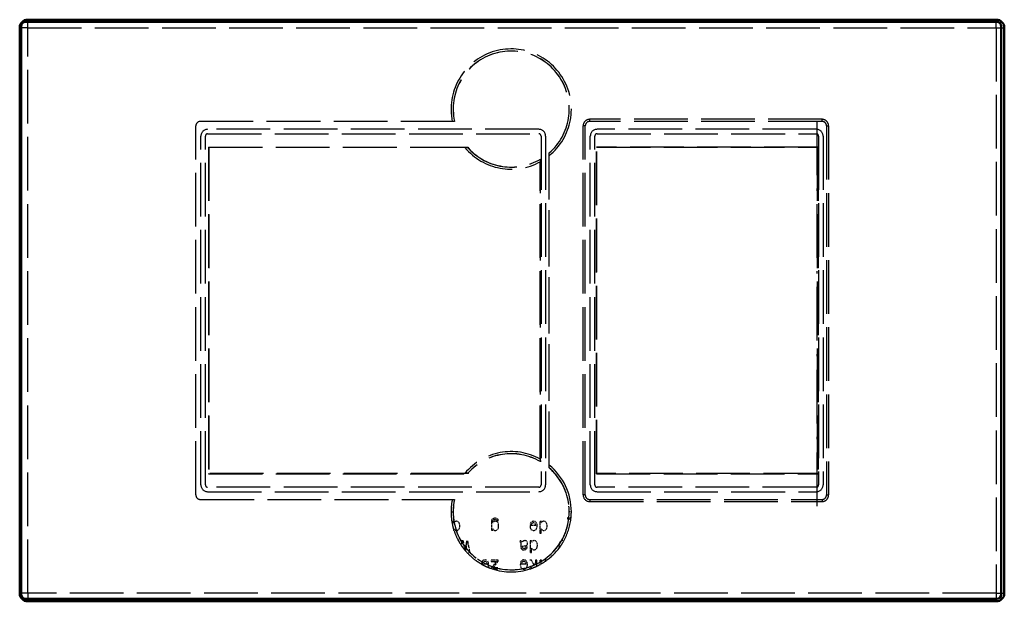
# Model space of a CAD drawing. Extents: x -110 to 110, y -65 to 65.
import ezdxf

# ---------------------------------------------------------------- set-up
doc = ezdxf.new("R2010")
doc.units = 0
doc.linetypes.add('DASHDOT', pattern=[18.5, 12, -3, 0.5, -3])
doc.linetypes.add('DASHED', pattern=[15, 12, -3])

msp = doc.modelspace()

# ---------------------------------------------------------------- linework, layer by layer
at = {"color": 7, "lineweight": 50}
for p, q in [((108.32, 64.52), (-108.68, 64.52)), ((-108.2, 65), (108.2, 65)), ((-110, -63.2), (-110, 63.2)), ((-109.68, 63.52), (-109.68, -63.48)), ((109.32, -63.48), (109.32, 63.52)), ((110, 63.2), (110, -63.2)), ((-108.68, -64.48), (108.32, -64.48)), ((108.2, -65), (-108.2, -65))]:
    msp.add_line(p, q, dxfattribs=at)
at = {"color": 7, "linetype": 'DASHED', "lineweight": 25, "ltscale": 0.045}
for p, q in [((-108.2, 63.2), (-108.2, 65)), ((108.2, 63.2), (108.2, 65)), ((-108.2, 63.2), (-110, 63.2)), ((108.2, 63.2), (110, 63.2)), ((-108.2, -63.2), (-110, -63.2)), ((-108.2, -63.2), (-108.2, -65)), ((108.2, -63.2), (110, -63.2)), ((108.2, -63.2), (108.2, -65))]:
    msp.add_line(p, q, dxfattribs=at)
at = {"color": 7, "linetype": 'DASHED', "lineweight": 25, "ltscale": 0.017013}
for p, q in [((-62.95, 65), (-62.47, 64.52)), ((-57.05, 65), (-57.53, 64.52)), ((57.05, 65), (57.53, 64.52)), ((62.95, 65), (62.47, 64.52))]:
    msp.add_line(p, q, dxfattribs=at)
at = {"color": 7, "linetype": 'DASHED', "lineweight": 25, "ltscale": 0.006093}
for p, q in [((-62.23, 64.52), (-62.47, 64.52)), ((57.77, 64.52), (57.53, 64.52))]:
    msp.add_line(p, q, dxfattribs=at)
at = {"color": 7, "linetype": 'DASHED', "lineweight": 25, "ltscale": 0.085217}
for p, q in [((-58.82, 64.52), (-62.23, 64.52)), ((61.18, 64.52), (57.77, 64.52))]:
    msp.add_line(p, q, dxfattribs=at)
at = {"color": 7, "linetype": 'DASHED', "lineweight": 25, "ltscale": 0.03213}
for p, q in [((-57.53, 64.52), (-58.82, 64.52)), ((62.47, 64.52), (61.18, 64.52))]:
    msp.add_line(p, q, dxfattribs=at)
at = {"color": 7, "linetype": 'DASHED', "lineweight": 25}
for p, q in [((-108.2, -63.2), (-108.2, 63.2)), ((-108.2, 63.2), (108.2, 63.2)), ((108.2, 63.2), (108.2, -63.2)), ((-12.82, 42.26), (-69.63, 42.26)), ((69.27, 42.74), (17.37, 42.74)), ((69.27, 42.26), (17.37, 42.26)), ((-70.63, -41.23), (-70.63, 41.26)), ((6, 40.5), (-68, 40.5)), ((15.89, -41.23), (15.89, 41.26)), ((16.37, -41.23), (16.37, 41.26)), ((68, 40.5), (19, 40.5)), ((70.27, 41.26), (70.27, -41.23)), ((70.74, 41.26), (70.74, -41.23)), ((-69.5, -39), (-69.5, 39)), ((-68.5, -39), (-68.5, 39)), ((-68, 39.5), (6, 39.5)), ((6.5, 39), (6.5, -39)), ((7.5, 39), (7.5, -39)), ((17.5, -39), (17.5, 39)), ((18.5, -39), (18.5, 39)), ((19, 39.5), (68, 39.5)), ((68.5, 39), (68.5, -39)), ((69.5, 39), (69.5, -39)), ((-67.78, 36.5), (-9.76, 36.5)), ((-67.78, 36.5), (-67.78, -36.47)), ((-67.76, 36.48), (-18.82, 36.48)), ((-67.76, 36.48), (-67.76, -36.45)), ((8.28, -35.17), (8.28, 35.21)), ((18.9, -36.47), (18.9, 36.5)), ((68.38, 36.5), (18.9, 36.5)), ((18.92, -36.45), (18.92, 36.48)), ((18.92, 36.48), (68.17, 36.48)), ((68.17, 36.48), (68.17, -36.45)), ((68.36, 36.48), (68.36, -36.45)), ((68.38, 36.5), (68.38, -36.47)), ((6.32, -33.22), (6.32, 33.26)), ((6.34, -33.79), (6.34, 33.83)), ((8.3, -34.56), (8.3, 34.6)), ((-67.78, -36.47), (-9.76, -36.47)), ((-10.55, -36.45), (-67.76, -36.45)), ((18.9, -36.47), (68.38, -36.47)), ((68.17, -36.45), (18.92, -36.45)), ((6, -39.5), (-68, -39.5)), ((68, -39.5), (19, -39.5)), ((-68, -40.5), (6, -40.5)), ((19, -40.5), (68, -40.5)), ((-69.63, -42.23), (-12.82, -42.23)), ((17.37, -42.23), (69.27, -42.23)), ((17.37, -42.7), (69.27, -42.7)), ((108.2, -63.2), (-108.2, -63.2))]:
    msp.add_line(p, q, dxfattribs=at)
at = {"color": 7, "linetype": 'DASHED', "lineweight": 25, "ltscale": 0.000639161}
for p, q in [((-12.87, 42.32), (-12.86, 42.34)), ((-12.86, -42.31), (-12.87, -42.28))]:
    msp.add_line(p, q, dxfattribs=at)
at = {"color": 7, "linetype": 'DASHED', "lineweight": 25, "ltscale": 0.001462}
for p, q in [((-12.87, 42.32), (-12.84, 42.27)), ((-12.87, -42.28), (-12.84, -42.23))]:
    msp.add_line(p, q, dxfattribs=at)
at = {"color": 7, "linetype": 'DASHED', "lineweight": 25, "ltscale": 0.01183}
for p, q in [((17.37, 42.26), (17.37, 42.74)), ((69.27, 42.26), (69.27, 42.74)), ((16.37, 41.26), (15.89, 41.26)), ((16.37, -41.23), (15.89, -41.23)), ((17.37, -42.23), (17.37, -42.7)), ((69.27, -42.23), (69.27, -42.7))]:
    msp.add_line(p, q, dxfattribs=at)
at = {"color": 7, "linetype": 'DASHDOT', "lineweight": 25}
msp.add_line((68.17, -43.74), (68.17, 43.78), dxfattribs=at)
at = {"color": 7, "linetype": 'DASHED', "lineweight": 25, "ltscale": 0.011831}
for p, q in [((70.27, 41.26), (70.74, 41.26)), ((70.27, -41.23), (70.74, -41.23))]:
    msp.add_line(p, q, dxfattribs=at)
at = {"color": 7, "linetype": 'DASHED', "lineweight": 25, "ltscale": 0.000678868}
for p, q in [((-67.78, 36.5), (-67.76, 36.48)), ((-67.76, -36.45), (-67.78, -36.47))]:
    msp.add_line(p, q, dxfattribs=at)
at = {"color": 7, "linetype": 'DASHED', "lineweight": 25, "ltscale": 0.206671}
msp.add_line((-18.82, 36.48), (-10.55, 36.48), dxfattribs=at)
at = {"color": 7, "linetype": 'DASHED', "lineweight": 25, "ltscale": 0.001192}
for p, q in [((-9.8, 36.5), (-9.76, 36.5)), ((-9.76, -36.47), (-9.8, -36.46))]:
    msp.add_line(p, q, dxfattribs=at)
at = {"color": 7, "linetype": 'DASHED', "lineweight": 25, "ltscale": 0.001116}
msp.add_line((-9.73, 36.26), (-9.77, 36.29), dxfattribs=at)
at = {"color": 7, "linetype": 'DASHED', "lineweight": 25, "ltscale": 0.000253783}
for p, q in [((8.29, 35.2), (8.28, 35.21)), ((8.28, -35.17), (8.29, -35.16))]:
    msp.add_line(p, q, dxfattribs=at)
at = {"color": 7, "linetype": 'DASHED', "lineweight": 25, "ltscale": 0.000678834}
for p, q in [((18.9, 36.5), (18.92, 36.48)), ((18.9, -36.47), (18.92, -36.45))]:
    msp.add_line(p, q, dxfattribs=at)
at = {"color": 7, "linetype": 'DASHED', "lineweight": 25, "ltscale": 0.004917}
for p, q in [((68.17, 36.48), (68.36, 36.48)), ((68.36, -36.45), (68.17, -36.45))]:
    msp.add_line(p, q, dxfattribs=at)
at = {"color": 7, "linetype": 'DASHED', "lineweight": 25, "ltscale": 0.000666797}
for p, q in [((68.38, 36.5), (68.36, 36.48)), ((68.36, -36.45), (68.38, -36.47))]:
    msp.add_line(p, q, dxfattribs=at)
at = {"color": 7, "linetype": 'DASHED', "lineweight": 25, "ltscale": 0.000381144}
for p, q in [((6.34, 33.83), (6.34, 33.81)), ((6.34, -33.77), (6.34, -33.79))]:
    msp.add_line(p, q, dxfattribs=at)
at = {"color": 7, "linetype": 'DASHED', "lineweight": 25, "ltscale": 0.0011}
msp.add_line((-9.77, -36.25), (-9.73, -36.23), dxfattribs=at)
at = {"color": 7, "linetype": 'DASHED', "lineweight": 25, "ltscale": 0.011812}
msp.add_line((-13.62, -44.98), (-13.15, -44.98), dxfattribs=at)
at = {"color": 7, "linetype": 'DASHED', "lineweight": 25, "ltscale": 0.011816}
msp.add_line((13.26, -44.98), (12.78, -44.98), dxfattribs=at)
at = {"color": 7, "linetype": 'DASHED', "lineweight": 25, "ltscale": 0.007925}
for p, q in [((-12.96, -47.17), (-13.28, -47.17)), ((6.56, -47.17), (6.24, -47.17)), ((4.39, -51.49), (4.07, -51.49)), ((5.53, -55.81), (5.22, -55.81)), ((6.56, -55.81), (6.24, -55.81))]:
    msp.add_line(p, q, dxfattribs=at)
at = {"color": 7, "linetype": 'DASHED', "lineweight": 25, "ltscale": 0.020756}
msp.add_line((-13.28, -47.17), (-13.28, -48), dxfattribs=at)
at = {"color": 7, "linetype": 'DASHED', "lineweight": 25, "ltscale": 0.001814}
msp.add_line((-13.28, -48), (-13.28, -48.08), dxfattribs=at)
at = {"color": 7, "linetype": 'DASHED', "lineweight": 25, "ltscale": 0.007474}
for p, q in [((-12.96, -47.47), (-12.96, -47.17)), ((6.56, -47.47), (6.56, -47.17)), ((4.39, -51.79), (4.39, -51.49))]:
    msp.add_line(p, q, dxfattribs=at)
at = {"color": 7, "linetype": 'DASHED', "lineweight": 25, "ltscale": 0.009075}
for p, q in [((-12.73, -47.19), (-12.96, -47.47)), ((6.79, -47.19), (6.56, -47.47)), ((4.62, -51.51), (4.39, -51.79))]:
    msp.add_line(p, q, dxfattribs=at)
at = {"color": 7, "linetype": 'DASHED', "lineweight": 25, "ltscale": 0.004115}
for p, q in [((-12.58, -47.13), (-12.73, -47.19)), ((6.94, -47.13), (6.79, -47.19)), ((4.77, -51.45), (4.62, -51.51))]:
    msp.add_line(p, q, dxfattribs=at)
at = {"color": 7, "linetype": 'DASHED', "lineweight": 25, "ltscale": 0.004279}
for p, q in [((-12.41, -47.1), (-12.58, -47.13)), ((7.11, -47.1), (6.94, -47.13)), ((-12.58, -49.15), (-12.41, -49.18)), ((-3.9, -49.15), (-3.73, -49.18)), ((4.94, -51.42), (4.77, -51.45)), ((4.77, -53.47), (4.94, -53.49))]:
    msp.add_line(p, q, dxfattribs=at)
at = {"color": 7, "linetype": 'DASHED', "lineweight": 25, "ltscale": 0.007844}
for p, q in [((-12.1, -47.17), (-12.41, -47.1)), ((-3.43, -47.17), (-3.73, -47.1)), ((7.42, -47.17), (7.11, -47.1)), ((5.25, -51.49), (4.94, -51.42))]:
    msp.add_line(p, q, dxfattribs=at)
at = {"color": 7, "linetype": 'DASHED', "lineweight": 25, "ltscale": 0.007854}
for p, q in [((-11.86, -47.38), (-12.1, -47.17)), ((-3.19, -47.38), (-3.43, -47.17)), ((7.65, -47.38), (7.42, -47.17)), ((4.24, -48.92), (4.5, -49.11)), ((5.49, -51.7), (5.25, -51.49)), ((2.07, -57.56), (2.33, -57.75))]:
    msp.add_line(p, q, dxfattribs=at)
at = {"color": 7, "linetype": 'DASHED', "lineweight": 25, "ltscale": 0.009064}
for p, q in [((-11.71, -47.71), (-11.86, -47.38)), ((7.81, -47.71), (7.65, -47.38)), ((5.64, -52.03), (5.49, -51.7))]:
    msp.add_line(p, q, dxfattribs=at)
at = {"color": 7, "linetype": 'DASHED', "lineweight": 25, "ltscale": 0.01098}
for p, q in [((-11.65, -48.14), (-11.71, -47.71)), ((-11.71, -48.58), (-11.65, -48.14)), ((-3.03, -48.58), (-2.98, -48.14)), ((7.86, -48.14), (7.81, -47.71)), ((7.81, -48.58), (7.86, -48.14)), ((5.69, -52.46), (5.64, -52.03)), ((5.64, -52.9), (5.69, -52.46))]:
    msp.add_line(p, q, dxfattribs=at)
at = {"color": 7, "linetype": 'DASHED', "lineweight": 25, "ltscale": 0.00916}
msp.add_line((-4.56, -46.9), (-4.6, -47.26), dxfattribs=at)
at = {"color": 7, "linetype": 'DASHED', "lineweight": 25, "ltscale": 0.046199}
msp.add_line((-4.6, -47.26), (-4.6, -49.11), dxfattribs=at)
at = {"color": 7, "linetype": 'DASHED', "lineweight": 25, "ltscale": 0.007454}
msp.add_line((-4.42, -46.63), (-4.56, -46.9), dxfattribs=at)
at = {"color": 7, "linetype": 'DASHED', "lineweight": 25, "ltscale": 0.007275}
msp.add_line((-4.17, -46.48), (-4.42, -46.63), dxfattribs=at)
at = {"color": 7, "linetype": 'DASHED', "lineweight": 25, "ltscale": 0.005451}
msp.add_line((-4.3, -47.19), (-4.27, -46.98), dxfattribs=at)
at = {"color": 7, "linetype": 'DASHED', "lineweight": 25, "ltscale": 0.009306}
msp.add_line((-4.05, -47.19), (-4.3, -47.47), dxfattribs=at)
at = {"color": 7, "linetype": 'DASHED', "lineweight": 25, "ltscale": 0.006844}
msp.add_line((-4.3, -47.47), (-4.3, -47.19), dxfattribs=at)
at = {"color": 7, "linetype": 'DASHED', "lineweight": 25, "ltscale": 0.00435}
msp.add_line((-4.27, -46.98), (-4.19, -46.82), dxfattribs=at)
at = {"color": 7, "linetype": 'DASHED', "lineweight": 25, "ltscale": 0.004402}
msp.add_line((-4.19, -46.82), (-4.04, -46.73), dxfattribs=at)
at = {"color": 7, "linetype": 'DASHED', "lineweight": 25, "ltscale": 0.009463}
msp.add_line((-3.8, -46.43), (-4.17, -46.48), dxfattribs=at)
at = {"color": 7, "linetype": 'DASHED', "lineweight": 25, "ltscale": 0.00395}
for p, q in [((-3.91, -47.13), (-4.05, -47.19)), ((4.38, -47.73), (4.44, -47.58)), ((2.21, -56.37), (2.27, -56.22))]:
    msp.add_line(p, q, dxfattribs=at)
at = {"color": 7, "linetype": 'DASHED', "lineweight": 25, "ltscale": 0.005731}
msp.add_line((-4.04, -46.73), (-3.82, -46.7), dxfattribs=at)
at = {"color": 7, "linetype": 'DASHED', "lineweight": 25, "ltscale": 0.004369}
msp.add_line((-3.73, -47.1), (-3.91, -47.13), dxfattribs=at)
at = {"color": 7, "linetype": 'DASHED', "lineweight": 25, "ltscale": 0.004982}
msp.add_line((-3.82, -46.7), (-3.62, -46.72), dxfattribs=at)
at = {"color": 7, "linetype": 'DASHED', "lineweight": 25, "ltscale": 0.007897}
msp.add_line((-3.48, -46.47), (-3.8, -46.43), dxfattribs=at)
at = {"color": 7, "linetype": 'DASHED', "lineweight": 25, "ltscale": 0.003763}
msp.add_line((-3.62, -46.72), (-3.48, -46.78), dxfattribs=at)
at = {"color": 7, "linetype": 'DASHED', "lineweight": 25, "ltscale": 0.006404}
msp.add_line((-3.25, -46.58), (-3.48, -46.47), dxfattribs=at)
at = {"color": 7, "linetype": 'DASHED', "lineweight": 25, "ltscale": 0.003126}
msp.add_line((-3.48, -46.78), (-3.39, -46.87), dxfattribs=at)
at = {"color": 7, "linetype": 'DASHED', "lineweight": 25, "ltscale": 0.003214}
msp.add_line((-3.39, -46.87), (-3.37, -47), dxfattribs=at)
at = {"color": 7, "linetype": 'DASHED', "lineweight": 25, "ltscale": 0.007655}
msp.add_line((-3.37, -47), (-3.06, -47), dxfattribs=at)
at = {"color": 7, "linetype": 'DASHED', "lineweight": 25, "ltscale": 0.005627}
msp.add_line((-3.11, -46.75), (-3.25, -46.58), dxfattribs=at)
at = {"color": 7, "linetype": 'DASHED', "lineweight": 25, "ltscale": 0.008983}
for p, q in [((-3.03, -47.7), (-3.19, -47.38)), ((-11.86, -48.9), (-11.71, -48.58)), ((-3.19, -48.9), (-3.03, -48.58)), ((7.65, -48.9), (7.81, -48.58)), ((5.49, -53.22), (5.64, -52.9))]:
    msp.add_line(p, q, dxfattribs=at)
at = {"color": 7, "linetype": 'DASHED', "lineweight": 25, "ltscale": 0.005881}
msp.add_line((-3.06, -46.98), (-3.11, -46.75), dxfattribs=at)
at = {"color": 7, "linetype": 'DASHED', "lineweight": 25, "ltscale": 0.000360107}
msp.add_line((-3.06, -47), (-3.06, -46.98), dxfattribs=at)
at = {"color": 7, "linetype": 'DASHED', "lineweight": 25, "ltscale": 0.01107}
msp.add_line((-2.98, -48.14), (-3.03, -47.7), dxfattribs=at)
at = {"color": 7, "linetype": 'DASHED', "lineweight": 25, "ltscale": 0.031701}
for p, q in [((5.3, -48.05), (4.03, -48.05)), ((3.13, -56.69), (1.86, -56.69))]:
    msp.add_line(p, q, dxfattribs=at)
at = {"color": 7, "linetype": 'DASHED', "lineweight": 25, "ltscale": 0.003693}
for p, q in [((4.03, -48.05), (4.03, -48.2)), ((1.86, -56.69), (1.86, -56.83))]:
    msp.add_line(p, q, dxfattribs=at)
at = {"color": 7, "linetype": 'DASHED', "lineweight": 25, "ltscale": 0.010456}
for p, q in [((4.03, -48.2), (4.08, -48.61)), ((1.86, -56.83), (1.92, -57.25))]:
    msp.add_line(p, q, dxfattribs=at)
at = {"color": 7, "linetype": 'DASHED', "lineweight": 25, "ltscale": 0.006925}
for p, q in [((4.16, -47.47), (4.06, -47.73)), ((-6.68, -56.11), (-6.78, -56.37)), ((1.99, -56.11), (1.89, -56.37))]:
    msp.add_line(p, q, dxfattribs=at)
at = {"color": 7, "linetype": 'DASHED', "lineweight": 25, "ltscale": 0.007835}
for p, q in [((4.06, -47.73), (4.38, -47.73)), ((6.24, -49.76), (6.55, -49.76)), ((4.07, -54.08), (4.38, -54.08)), ((-6.78, -56.37), (-6.47, -56.37)), ((1.89, -56.37), (2.21, -56.37))]:
    msp.add_line(p, q, dxfattribs=at)
at = {"color": 7, "linetype": 'DASHED', "lineweight": 25, "ltscale": 0.006447}
for p, q in [((4.33, -47.27), (4.16, -47.47)), ((-6.51, -55.91), (-6.68, -56.11)), ((2.16, -55.91), (1.99, -56.11))]:
    msp.add_line(p, q, dxfattribs=at)
at = {"color": 7, "linetype": 'DASHED', "lineweight": 25, "ltscale": 0.006526}
for p, q in [((4.56, -47.15), (4.33, -47.27)), ((2.39, -55.79), (2.16, -55.91))]:
    msp.add_line(p, q, dxfattribs=at)
at = {"color": 7, "linetype": 'DASHED', "lineweight": 25, "ltscale": 0.003575}
for p, q in [((4.44, -47.58), (4.54, -47.48)), ((-6.4, -56.22), (-6.31, -56.11)), ((2.27, -56.22), (2.37, -56.11))]:
    msp.add_line(p, q, dxfattribs=at)
at = {"color": 7, "linetype": 'DASHED', "lineweight": 25, "ltscale": 0.007006}
for p, q in [((4.54, -47.48), (4.8, -47.39)), ((-6.31, -56.11), (-6.04, -56.03)), ((2.37, -56.11), (2.63, -56.03))]:
    msp.add_line(p, q, dxfattribs=at)
at = {"color": 7, "linetype": 'DASHED', "lineweight": 25, "ltscale": 0.007122}
for p, q in [((4.84, -47.1), (4.56, -47.15)), ((2.67, -55.74), (2.39, -55.79))]:
    msp.add_line(p, q, dxfattribs=at)
at = {"color": 7, "linetype": 'DASHED', "lineweight": 25, "ltscale": 0.005228}
for p, q in [((4.8, -47.39), (5.01, -47.43)), ((-6.04, -56.03), (-5.84, -56.07)), ((2.63, -56.03), (2.84, -56.07))]:
    msp.add_line(p, q, dxfattribs=at)
at = {"color": 7, "linetype": 'DASHED', "lineweight": 25, "ltscale": 0.008284}
for p, q in [((5.17, -47.17), (4.84, -47.1)), ((-5.68, -55.81), (-6, -55.74)), ((3, -55.81), (2.67, -55.74))]:
    msp.add_line(p, q, dxfattribs=at)
at = {"color": 7, "linetype": 'DASHED', "lineweight": 25, "ltscale": 0.004993}
for p, q in [((5.01, -47.43), (5.16, -47.55)), ((-5.84, -56.07), (-5.68, -56.19)), ((2.84, -56.07), (2.99, -56.19))]:
    msp.add_line(p, q, dxfattribs=at)
at = {"color": 7, "linetype": 'DASHED', "lineweight": 25, "ltscale": 0.005719}
for p, q in [((5.16, -47.55), (5.26, -47.76)), ((-5.68, -56.19), (-5.58, -56.4)), ((2.99, -56.19), (3.09, -56.4))]:
    msp.add_line(p, q, dxfattribs=at)
at = {"color": 7, "linetype": 'DASHED', "lineweight": 25, "ltscale": 0.008003}
for p, q in [((5.41, -47.37), (5.17, -47.17)), ((3.25, -56.01), (3, -55.81))]:
    msp.add_line(p, q, dxfattribs=at)
at = {"color": 7, "linetype": 'DASHED', "lineweight": 25, "ltscale": 0.00726}
for p, q in [((5.3, -48.05), (5.26, -47.76)), ((3.13, -56.69), (3.09, -56.4))]:
    msp.add_line(p, q, dxfattribs=at)
at = {"color": 7, "linetype": 'DASHED', "lineweight": 25, "ltscale": 0.009062}
for p, q in [((5.58, -47.7), (5.41, -47.37)), ((-5.27, -56.34), (-5.43, -56.01)), ((3.41, -56.34), (3.25, -56.01))]:
    msp.add_line(p, q, dxfattribs=at)
at = {"color": 7, "linetype": 'DASHED', "lineweight": 25, "ltscale": 0.010902}
for p, q in [((5.57, -48.57), (5.63, -48.14)), ((-5.27, -57.21), (-5.21, -56.78)), ((3.4, -57.21), (3.46, -56.78))]:
    msp.add_line(p, q, dxfattribs=at)
at = {"color": 7, "linetype": 'DASHED', "lineweight": 25, "ltscale": 0.011159}
for p, q in [((5.63, -48.14), (5.58, -47.7)), ((-5.21, -56.78), (-5.27, -56.34)), ((3.46, -56.78), (3.41, -56.34))]:
    msp.add_line(p, q, dxfattribs=at)
at = {"color": 7, "linetype": 'DASHED', "lineweight": 25, "ltscale": 0.064661}
for p, q in [((6.24, -47.17), (6.24, -49.76)), ((4.07, -51.49), (4.07, -54.08))]:
    msp.add_line(p, q, dxfattribs=at)
at = {"color": 7, "linetype": 'DASHED', "lineweight": 25, "ltscale": 0.006304}
msp.add_line((12.42, -46.32), (12.42, -46.57), dxfattribs=at)
at = {"color": 7, "linetype": 'DASHED', "lineweight": 25, "ltscale": 0.019184}
msp.add_line((13.19, -46.32), (12.42, -46.32), dxfattribs=at)
at = {"color": 7, "linetype": 'DASHED', "lineweight": 25, "ltscale": 0.018491}
msp.add_line((12.42, -46.57), (13.16, -46.57), dxfattribs=at)
at = {"color": 7, "linetype": 'DASHED', "lineweight": 25, "ltscale": 0.000417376}
msp.add_line((13.16, -46.57), (13.18, -46.57), dxfattribs=at)
at = {"color": 7, "linetype": 'DASHED', "lineweight": 25, "ltscale": 0.006342}
msp.add_line((13.18, -46.57), (13.2, -46.32), dxfattribs=at)
at = {"color": 7, "linetype": 'DASHED', "lineweight": 25, "ltscale": 0.000416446}
msp.add_line((13.2, -46.32), (13.19, -46.32), dxfattribs=at)
at = {"color": 7, "linetype": 'DASHED', "lineweight": 25, "ltscale": 0.009123}
msp.add_line((-12.96, -48.81), (-12.72, -49.09), dxfattribs=at)
at = {"color": 7, "linetype": 'DASHED', "lineweight": 25, "ltscale": 0.008035}
msp.add_line((-12.96, -49.13), (-12.96, -48.81), dxfattribs=at)
at = {"color": 7, "linetype": 'DASHED', "lineweight": 25, "ltscale": 0.00133}
msp.add_line((-12.96, -49.19), (-12.96, -49.13), dxfattribs=at)
at = {"color": 7, "linetype": 'DASHED', "lineweight": 25, "ltscale": 0.004032}
msp.add_line((-12.72, -49.09), (-12.58, -49.15), dxfattribs=at)
at = {"color": 7, "linetype": 'DASHED', "lineweight": 25, "ltscale": 0.007864}
for p, q in [((-12.41, -49.18), (-12.1, -49.1)), ((-3.73, -49.18), (-3.43, -49.1)), ((7.11, -49.18), (7.42, -49.1)), ((4.94, -53.49), (5.25, -53.42))]:
    msp.add_line(p, q, dxfattribs=at)
at = {"color": 7, "linetype": 'DASHED', "lineweight": 25, "ltscale": 0.007795}
for p, q in [((-12.1, -49.1), (-11.86, -48.9)), ((-3.43, -49.1), (-3.19, -48.9)), ((7.42, -49.1), (7.65, -48.9)), ((5.25, -53.42), (5.49, -53.22))]:
    msp.add_line(p, q, dxfattribs=at)
at = {"color": 7, "linetype": 'DASHED', "lineweight": 25, "ltscale": 0.007565}
for p, q in [((-4.6, -49.11), (-4.3, -49.11)), ((-10.88, -51.49), (-11.19, -51.49))]:
    msp.add_line(p, q, dxfattribs=at)
at = {"color": 7, "linetype": 'DASHED', "lineweight": 25, "ltscale": 0.007834}
msp.add_line((-4.3, -49.11), (-4.3, -48.79), dxfattribs=at)
at = {"color": 7, "linetype": 'DASHED', "lineweight": 25, "ltscale": 0.009447}
msp.add_line((-4.3, -48.79), (-4.05, -49.08), dxfattribs=at)
at = {"color": 7, "linetype": 'DASHED', "lineweight": 25, "ltscale": 0.004189}
msp.add_line((-4.05, -49.08), (-3.9, -49.15), dxfattribs=at)
at = {"color": 7, "linetype": 'DASHED', "lineweight": 25, "ltscale": 0.0087}
for p, q in [((4.08, -48.61), (4.24, -48.92)), ((1.92, -57.25), (2.07, -57.56))]:
    msp.add_line(p, q, dxfattribs=at)
at = {"color": 7, "linetype": 'DASHED', "lineweight": 25, "ltscale": 0.008548}
for p, q in [((4.5, -49.11), (4.83, -49.18)), ((2.33, -57.75), (2.66, -57.81))]:
    msp.add_line(p, q, dxfattribs=at)
at = {"color": 7, "linetype": 'DASHED', "lineweight": 25, "ltscale": 0.00839}
for p, q in [((4.83, -49.18), (5.16, -49.1)), ((2.66, -57.81), (2.99, -57.74))]:
    msp.add_line(p, q, dxfattribs=at)
at = {"color": 7, "linetype": 'DASHED', "lineweight": 25, "ltscale": 0.008075}
msp.add_line((5.16, -49.1), (5.41, -48.9), dxfattribs=at)
at = {"color": 7, "linetype": 'DASHED', "lineweight": 25, "ltscale": 0.009143}
for p, q in [((5.41, -48.9), (5.57, -48.57)), ((3.24, -57.54), (3.4, -57.21))]:
    msp.add_line(p, q, dxfattribs=at)
at = {"color": 7, "linetype": 'DASHED', "lineweight": 25, "ltscale": 0.023684}
for p, q in [((6.55, -49.76), (6.55, -48.81)), ((4.38, -54.08), (4.38, -53.13))]:
    msp.add_line(p, q, dxfattribs=at)
at = {"color": 7, "linetype": 'DASHED', "lineweight": 25, "ltscale": 0.009125}
for p, q in [((6.55, -48.81), (6.79, -49.09)), ((4.38, -53.13), (4.63, -53.4))]:
    msp.add_line(p, q, dxfattribs=at)
at = {"color": 7, "linetype": 'DASHED', "lineweight": 25, "ltscale": 0.004033}
for p, q in [((6.79, -49.09), (6.94, -49.15)), ((4.63, -53.4), (4.77, -53.47))]:
    msp.add_line(p, q, dxfattribs=at)
at = {"color": 7, "linetype": 'DASHED', "lineweight": 25, "ltscale": 0.00428}
msp.add_line((6.94, -49.15), (7.11, -49.18), dxfattribs=at)
at = {"color": 7, "linetype": 'DASHED', "lineweight": 25, "ltscale": 0.004174}
msp.add_line((-11.96, -51.16), (-12.12, -51.15), dxfattribs=at)
at = {"color": 7, "linetype": 'DASHED', "lineweight": 25, "ltscale": 0.000591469}
msp.add_line((-12.02, -51.38), (-12.02, -51.35), dxfattribs=at)
at = {"color": 7, "linetype": 'DASHED', "lineweight": 25, "ltscale": 0.005131}
msp.add_line((-12.01, -51.35), (-11.96, -51.16), dxfattribs=at)
at = {"color": 7, "linetype": 'DASHED', "lineweight": 25, "ltscale": 0.024492}
msp.add_line((-11.19, -51.49), (-11.36, -52.45), dxfattribs=at)
at = {"color": 7, "linetype": 'DASHED', "lineweight": 25, "ltscale": 0.000596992}
msp.add_line((-11.36, -52.45), (-11.36, -52.47), dxfattribs=at)
at = {"color": 7, "linetype": 'DASHED', "lineweight": 25, "ltscale": 0.000599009}
msp.add_line((-11.16, -52.76), (-11.16, -52.74), dxfattribs=at)
at = {"color": 7, "linetype": 'DASHED', "lineweight": 25, "ltscale": 0.052588}
msp.add_line((-10.53, -53.56), (-10.88, -51.49), dxfattribs=at)
at = {"color": 7, "linetype": 'DASHED', "lineweight": 25, "ltscale": 0.053349}
msp.add_line((-10.15, -51.49), (-10.5, -53.59), dxfattribs=at)
at = {"color": 7, "linetype": 'DASHED', "lineweight": 25, "ltscale": 0.049072}
msp.add_line((-10.32, -53.8), (-10.01, -51.86), dxfattribs=at)
at = {"color": 7, "linetype": 'DASHED', "lineweight": 25, "ltscale": 0.063516}
msp.add_line((-9.4, -53.99), (-9.84, -51.49), dxfattribs=at)
at = {"color": 7, "linetype": 'DASHED', "lineweight": 25, "ltscale": 0.004471}
msp.add_line((1.96, -51.46), (1.78, -51.48), dxfattribs=at)
at = {"color": 7, "linetype": 'DASHED', "lineweight": 25, "ltscale": 0.006124}
msp.add_line((1.78, -51.48), (1.78, -51.73), dxfattribs=at)
at = {"color": 7, "linetype": 'DASHED', "lineweight": 25, "ltscale": 0.00191}
msp.add_line((1.78, -51.73), (1.86, -51.72), dxfattribs=at)
at = {"color": 7, "linetype": 'DASHED', "lineweight": 25, "ltscale": 0.00278}
msp.add_line((1.86, -51.72), (1.96, -51.77), dxfattribs=at)
at = {"color": 7, "linetype": 'DASHED', "lineweight": 25, "ltscale": 0.005926}
for p, q in [((2.19, -51.52), (1.96, -51.46)), ((3.2, -53.33), (3.34, -53.14))]:
    msp.add_line(p, q, dxfattribs=at)
at = {"color": 7, "linetype": 'DASHED', "lineweight": 25, "ltscale": 0.00363}
msp.add_line((1.96, -51.77), (1.98, -51.91), dxfattribs=at)
at = {"color": 7, "linetype": 'DASHED', "lineweight": 25, "ltscale": 0.025036}
msp.add_line((1.98, -51.91), (1.98, -52.91), dxfattribs=at)
at = {"color": 7, "linetype": 'DASHED', "lineweight": 25, "ltscale": 0.002547}
msp.add_line((2.24, -51.61), (2.19, -51.52), dxfattribs=at)
at = {"color": 7, "linetype": 'DASHED', "lineweight": 25, "ltscale": 0.003124}
msp.add_line((2.26, -51.73), (2.24, -51.61), dxfattribs=at)
at = {"color": 7, "linetype": 'DASHED', "lineweight": 25, "ltscale": 0.00933}
msp.add_line((2.56, -51.51), (2.26, -51.73), dxfattribs=at)
at = {"color": 7, "linetype": 'DASHED', "lineweight": 25, "ltscale": 0.003799}
msp.add_line((2.28, -52.92), (2.3, -52.77), dxfattribs=at)
at = {"color": 7, "linetype": 'DASHED', "lineweight": 25, "ltscale": 0.002377}
msp.add_line((2.3, -52.77), (2.36, -52.69), dxfattribs=at)
at = {"color": 7, "linetype": 'DASHED', "lineweight": 25, "ltscale": 0.003713}
msp.add_line((2.36, -52.69), (2.5, -52.66), dxfattribs=at)
at = {"color": 7, "linetype": 'DASHED', "lineweight": 25, "ltscale": 0.006793}
msp.add_line((2.5, -52.66), (2.77, -52.63), dxfattribs=at)
at = {"color": 7, "linetype": 'DASHED', "lineweight": 25, "ltscale": 0.008586}
msp.add_line((2.89, -51.43), (2.56, -51.51), dxfattribs=at)
at = {"color": 7, "linetype": 'DASHED', "lineweight": 25, "ltscale": 0.007913}
msp.add_line((2.77, -52.63), (3.08, -52.56), dxfattribs=at)
at = {"color": 7, "linetype": 'DASHED', "lineweight": 25, "ltscale": 0.006292}
msp.add_line((3.14, -51.47), (2.89, -51.43), dxfattribs=at)
at = {"color": 7, "linetype": 'DASHED', "lineweight": 25, "ltscale": 0.006204}
msp.add_line((3.08, -52.56), (3.3, -52.45), dxfattribs=at)
at = {"color": 7, "linetype": 'DASHED', "lineweight": 25, "ltscale": 0.005299}
msp.add_line((3.32, -51.59), (3.14, -51.47), dxfattribs=at)
at = {"color": 7, "linetype": 'DASHED', "lineweight": 25, "ltscale": 0.005548}
msp.add_line((3.3, -52.45), (3.43, -52.27), dxfattribs=at)
at = {"color": 7, "linetype": 'DASHED', "lineweight": 25, "ltscale": 0.005222}
msp.add_line((3.43, -51.76), (3.32, -51.59), dxfattribs=at)
at = {"color": 7, "linetype": 'DASHED', "lineweight": 25, "ltscale": 0.006011}
msp.add_line((3.47, -52), (3.43, -51.76), dxfattribs=at)
at = {"color": 7, "linetype": 'DASHED', "lineweight": 25, "ltscale": 0.006737}
msp.add_line((3.43, -52.27), (3.47, -52), dxfattribs=at)
at = {"color": 7, "linetype": 'DASHED', "lineweight": 25, "ltscale": 0.011182}
msp.add_line((10.56, -52.01), (10.5, -52.46), dxfattribs=at)
at = {"color": 7, "linetype": 'DASHED', "lineweight": 25, "ltscale": 0.011092}
msp.add_line((10.5, -52.46), (10.56, -52.9), dxfattribs=at)
at = {"color": 7, "linetype": 'DASHED', "lineweight": 25, "ltscale": 0.009103}
msp.add_line((10.72, -51.69), (10.56, -52.01), dxfattribs=at)
at = {"color": 7, "linetype": 'DASHED', "lineweight": 25, "ltscale": 0.008231}
msp.add_line((10.99, -51.49), (10.72, -51.69), dxfattribs=at)
at = {"color": 7, "linetype": 'DASHED', "lineweight": 25, "ltscale": 0.000560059}
msp.add_line((10.85, -52.66), (10.84, -52.69), dxfattribs=at)
at = {"color": 7, "linetype": 'DASHED', "lineweight": 25, "ltscale": 0.008902}
msp.add_line((11.34, -51.42), (10.99, -51.49), dxfattribs=at)
at = {"color": 7, "linetype": 'DASHED', "lineweight": 25, "ltscale": 0.006293}
msp.add_line((11.58, -51.47), (11.34, -51.42), dxfattribs=at)
at = {"color": 7, "linetype": 'DASHED', "lineweight": 25, "ltscale": 0.000331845}
msp.add_line((11.45, -51.73), (11.44, -51.73), dxfattribs=at)
at = {"color": 7, "linetype": 'DASHED', "lineweight": 25, "ltscale": 0.007331}
msp.add_line((11.45, -51.73), (11.6, -51.47), dxfattribs=at)
at = {"color": 7, "linetype": 'DASHED', "lineweight": 25, "ltscale": 0.000433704}
msp.add_line((11.6, -51.47), (11.58, -51.47), dxfattribs=at)
at = {"color": 7, "linetype": 'DASHED', "lineweight": 25, "ltscale": 0.000868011}
msp.add_line((-10.8, -53.22), (-10.79, -53.26), dxfattribs=at)
at = {"color": 7, "linetype": 'DASHED', "lineweight": 25, "ltscale": 0.001046}
msp.add_line((-10.5, -53.59), (-10.53, -53.56), dxfattribs=at)
at = {"color": 7, "linetype": 'DASHED', "lineweight": 25, "ltscale": 0.000824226}
msp.add_line((-10.52, -53.59), (-10.53, -53.56), dxfattribs=at)
at = {"color": 7, "linetype": 'DASHED', "lineweight": 25, "ltscale": 0.000543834}
msp.add_line((-10.5, -53.59), (-10.5, -53.61), dxfattribs=at)
at = {"color": 7, "linetype": 'DASHED', "lineweight": 25, "ltscale": 0.006776}
msp.add_line((-10.5, -53.61), (-10.33, -53.82), dxfattribs=at)
at = {"color": 7, "linetype": 'DASHED', "lineweight": 25, "ltscale": 0.000535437}
msp.add_line((-10.33, -53.82), (-10.33, -53.8), dxfattribs=at)
at = {"color": 7, "linetype": 'DASHED', "lineweight": 25, "ltscale": 0.007385}
msp.add_line((-9.7, -53.99), (-9.4, -53.99), dxfattribs=at)
at = {"color": 7, "linetype": 'DASHED', "lineweight": 25, "ltscale": 0.006485}
msp.add_line((1.98, -52.91), (2.02, -53.17), dxfattribs=at)
at = {"color": 7, "linetype": 'DASHED', "lineweight": 25, "ltscale": 0.005496}
msp.add_line((2.02, -53.17), (2.15, -53.35), dxfattribs=at)
at = {"color": 7, "linetype": 'DASHED', "lineweight": 25, "ltscale": 0.006122}
msp.add_line((2.15, -53.35), (2.37, -53.46), dxfattribs=at)
at = {"color": 7, "linetype": 'DASHED', "lineweight": 25, "ltscale": 0.003303}
msp.add_line((2.31, -53.05), (2.28, -52.92), dxfattribs=at)
at = {"color": 7, "linetype": 'DASHED', "lineweight": 25, "ltscale": 0.00301}
msp.add_line((2.38, -53.14), (2.31, -53.05), dxfattribs=at)
at = {"color": 7, "linetype": 'DASHED', "lineweight": 25, "ltscale": 0.007808}
msp.add_line((2.37, -53.46), (2.68, -53.49), dxfattribs=at)
at = {"color": 7, "linetype": 'DASHED', "lineweight": 25, "ltscale": 0.003429}
msp.add_line((2.51, -53.2), (2.38, -53.14), dxfattribs=at)
at = {"color": 7, "linetype": 'DASHED', "lineweight": 25, "ltscale": 0.004436}
msp.add_line((2.69, -53.21), (2.51, -53.2), dxfattribs=at)
at = {"color": 7, "linetype": 'DASHED', "lineweight": 25, "ltscale": 0.007642}
msp.add_line((2.68, -53.49), (2.98, -53.45), dxfattribs=at)
at = {"color": 7, "linetype": 'DASHED', "lineweight": 25, "ltscale": 0.004636}
msp.add_line((2.87, -53.19), (2.69, -53.21), dxfattribs=at)
at = {"color": 7, "linetype": 'DASHED', "lineweight": 25, "ltscale": 0.003625}
msp.add_line((3, -53.12), (2.87, -53.19), dxfattribs=at)
at = {"color": 7, "linetype": 'DASHED', "lineweight": 25, "ltscale": 0.006368}
msp.add_line((2.98, -53.45), (3.2, -53.33), dxfattribs=at)
at = {"color": 7, "linetype": 'DASHED', "lineweight": 25, "ltscale": 0.003351}
msp.add_line((3.08, -53.02), (3, -53.12), dxfattribs=at)
at = {"color": 7, "linetype": 'DASHED', "lineweight": 25, "ltscale": 0.003834}
msp.add_line((3.1, -52.86), (3.08, -53.02), dxfattribs=at)
at = {"color": 7, "linetype": 'DASHED', "lineweight": 25, "ltscale": 0.007114}
msp.add_line((3.39, -52.86), (3.1, -52.86), dxfattribs=at)
at = {"color": 7, "linetype": 'DASHED', "lineweight": 25, "ltscale": 0.006412}
msp.add_line((3.34, -53.14), (3.39, -52.89), dxfattribs=at)
at = {"color": 7, "linetype": 'DASHED', "lineweight": 25, "ltscale": 0.000540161}
msp.add_line((3.39, -52.89), (3.39, -52.86), dxfattribs=at)
at = {"color": 7, "linetype": 'DASHED', "lineweight": 25, "ltscale": 0.002656}
msp.add_line((10.56, -52.9), (10.61, -52.99), dxfattribs=at)
at = {"color": 7, "linetype": 'DASHED', "lineweight": 25, "ltscale": 0.000465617}
msp.add_line((10.6, -52.99), (10.61, -53.01), dxfattribs=at)
at = {"color": 7, "linetype": 'DASHED', "lineweight": 25, "ltscale": 0.000625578}
msp.add_line((-7.78, -56.06), (-7.76, -56.08), dxfattribs=at)
at = {"color": 7, "linetype": 'DASHED', "lineweight": 25, "ltscale": 0.000666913}
msp.add_line((-6.78, -56.68), (-6.81, -56.69), dxfattribs=at)
at = {"color": 7, "linetype": 'DASHED', "lineweight": 25, "ltscale": 0.031036}
msp.add_line((-5.54, -56.69), (-6.79, -56.69), dxfattribs=at)
at = {"color": 7, "linetype": 'DASHED', "lineweight": 25, "ltscale": 0.006527}
msp.add_line((-6.28, -55.79), (-6.51, -55.91), dxfattribs=at)
at = {"color": 7, "linetype": 'DASHED', "lineweight": 25, "ltscale": 0.000860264}
msp.add_line((-6.29, -56.95), (-6.32, -56.95), dxfattribs=at)
at = {"color": 7, "linetype": 'DASHED', "lineweight": 25, "ltscale": 0.007121}
msp.add_line((-6, -55.74), (-6.28, -55.79), dxfattribs=at)
at = {"color": 7, "linetype": 'DASHED', "lineweight": 25, "ltscale": 0.007261}
msp.add_line((-5.54, -56.69), (-5.58, -56.4), dxfattribs=at)
at = {"color": 7, "linetype": 'DASHED', "lineweight": 25, "ltscale": 0.039173}
msp.add_line((-3.07, -55.81), (-4.64, -55.81), dxfattribs=at)
at = {"color": 7, "linetype": 'DASHED', "lineweight": 25, "ltscale": 0.006664}
msp.add_line((-4.64, -55.81), (-4.64, -56.08), dxfattribs=at)
at = {"color": 7, "linetype": 'DASHED', "lineweight": 25, "ltscale": 0.029176}
msp.add_line((-4.64, -56.08), (-3.47, -56.08), dxfattribs=at)
at = {"color": 7, "linetype": 'DASHED', "lineweight": 25, "ltscale": 0.04522}
msp.add_line((-3.47, -56.08), (-4.59, -57.5), dxfattribs=at)
at = {"color": 7, "linetype": 'DASHED', "lineweight": 25, "ltscale": 0.045458}
msp.add_line((-4.2, -57.48), (-3.07, -56.05), dxfattribs=at)
at = {"color": 7, "linetype": 'DASHED', "lineweight": 25, "ltscale": 0.006034}
msp.add_line((-3.07, -56.05), (-3.07, -55.81), dxfattribs=at)
at = {"color": 7, "linetype": 'DASHED', "lineweight": 25, "ltscale": 0.025473}
msp.add_line((4.67, -57.03), (3.94, -57.75), dxfattribs=at)
at = {"color": 7, "linetype": 'DASHED', "lineweight": 25, "ltscale": 0.008916}
msp.add_line((4.32, -55.81), (3.96, -55.81), dxfattribs=at)
at = {"color": 7, "linetype": 'DASHED', "lineweight": 25, "ltscale": 0.028797}
msp.add_line((4.88, -56.81), (4.32, -55.81), dxfattribs=at)
at = {"color": 7, "linetype": 'DASHED', "lineweight": 25, "ltscale": 0.011528}
msp.add_line((5.22, -56.49), (4.88, -56.81), dxfattribs=at)
at = {"color": 7, "linetype": 'DASHED', "lineweight": 25, "ltscale": 0.017021}
msp.add_line((5.22, -55.81), (5.22, -56.49), dxfattribs=at)
at = {"color": 7, "linetype": 'DASHED', "lineweight": 25, "ltscale": 0.033314}
msp.add_line((5.53, -57.14), (5.53, -55.81), dxfattribs=at)
at = {"color": 7, "linetype": 'DASHED', "lineweight": 25, "ltscale": 0.000456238}
msp.add_line((5.53, -57.16), (5.53, -57.14), dxfattribs=at)
at = {"color": 7, "linetype": 'DASHED', "lineweight": 25, "ltscale": 0.024315}
msp.add_line((6.24, -55.81), (6.24, -56.78), dxfattribs=at)
at = {"color": 7, "linetype": 'DASHED', "lineweight": 25, "ltscale": 0.009088}
msp.add_line((6.24, -56.8), (6.56, -56.63), dxfattribs=at)
at = {"color": 7, "linetype": 'DASHED', "lineweight": 25, "ltscale": 0.000492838}
msp.add_line((6.24, -56.78), (6.24, -56.8), dxfattribs=at)
at = {"color": 7, "linetype": 'DASHED', "lineweight": 25, "ltscale": 0.019853}
msp.add_line((6.56, -56.61), (6.56, -55.81), dxfattribs=at)
at = {"color": 7, "linetype": 'DASHED', "lineweight": 25, "ltscale": 0.00050569}
msp.add_line((6.56, -56.63), (6.56, -56.61), dxfattribs=at)
at = {"color": 7, "linetype": 'DASHED', "lineweight": 25, "ltscale": 0.00793}
msp.add_line((7.74, -55.81), (7.43, -55.81), dxfattribs=at)
at = {"color": 7, "linetype": 'DASHED', "lineweight": 25, "ltscale": 0.00613}
msp.add_line((7.43, -55.81), (7.43, -56.06), dxfattribs=at)
at = {"color": 7, "linetype": 'DASHED', "lineweight": 25, "ltscale": 0.000503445}
msp.add_line((7.43, -56.06), (7.43, -56.08), dxfattribs=at)
at = {"color": 7, "linetype": 'DASHED', "lineweight": 25, "ltscale": 0.000502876}
msp.add_line((7.74, -55.83), (7.74, -55.81), dxfattribs=at)
at = {"color": 7, "linetype": 'DASHED', "lineweight": 25, "ltscale": 0.000381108}
msp.add_line((7.74, -55.85), (7.74, -55.83), dxfattribs=at)
at = {"color": 7, "linetype": 'DASHED', "lineweight": 25, "ltscale": 0.000306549}
msp.add_line((-5.63, -57.28), (-5.62, -57.27), dxfattribs=at)
at = {"color": 7, "linetype": 'DASHED', "lineweight": 25, "ltscale": 0.007218}
msp.add_line((-5.63, -57.28), (-5.36, -57.4), dxfattribs=at)
at = {"color": 7, "linetype": 'DASHED', "lineweight": 25, "ltscale": 0.004793}
msp.add_line((-5.36, -57.38), (-5.27, -57.21), dxfattribs=at)
at = {"color": 7, "linetype": 'DASHED', "lineweight": 25, "ltscale": 0.00041484}
msp.add_line((-5.36, -57.4), (-5.35, -57.38), dxfattribs=at)
at = {"color": 7, "linetype": 'DASHED', "lineweight": 25, "ltscale": 0.004401}
msp.add_line((-4.59, -57.5), (-4.59, -57.68), dxfattribs=at)
at = {"color": 7, "linetype": 'DASHED', "lineweight": 25, "ltscale": 0.000438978}
msp.add_line((-4.59, -57.68), (-4.59, -57.69), dxfattribs=at)
at = {"color": 7, "linetype": 'DASHED', "lineweight": 25, "ltscale": 0.00394}
msp.add_line((-4.59, -57.69), (-4.44, -57.74), dxfattribs=at)
at = {"color": 7, "linetype": 'DASHED', "lineweight": 25, "ltscale": 0.001314}
msp.add_line((-4.44, -57.74), (-4.39, -57.74), dxfattribs=at)
at = {"color": 7, "linetype": 'DASHED', "lineweight": 25, "ltscale": 0.031512}
msp.add_line((-4.39, -57.75), (-3.13, -57.75), dxfattribs=at)
at = {"color": 7, "linetype": 'DASHED', "lineweight": 25, "ltscale": 0.026837}
msp.add_line((-3.13, -57.48), (-4.2, -57.48), dxfattribs=at)
at = {"color": 7, "linetype": 'DASHED', "lineweight": 25, "ltscale": 0.006663}
msp.add_line((-3.13, -57.75), (-3.13, -57.48), dxfattribs=at)
at = {"color": 7, "linetype": 'DASHED', "lineweight": 25, "ltscale": 0.008074}
msp.add_line((2.99, -57.74), (3.24, -57.54), dxfattribs=at)
at = {"color": 7, "linetype": 'DASHED', "lineweight": 25, "ltscale": 0.00199}
msp.add_line((3.94, -57.75), (4.02, -57.75), dxfattribs=at)
at = {"color": 7, "linetype": 'DASHED', "lineweight": 25, "ltscale": 0.001322}
msp.add_line((4.02, -57.75), (4.07, -57.75), dxfattribs=at)
at = {"color": 7, "linetype": 'DASHED', "lineweight": 25, "ltscale": 0.000995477}
msp.add_line((4.49, -57.6), (4.51, -57.57), dxfattribs=at)
at = {"color": 7, "linetype": 'DASHED', "lineweight": 25, "ltscale": 0.000452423}
msp.add_line((5.22, -57.29), (5.22, -57.31), dxfattribs=at)
at = {"color": 7, "linetype": 'DASHED', "lineweight": 25}
for points in [[(-9.77, 36.29), (-9.81, 36.3), (-9.95, 36.34), (-10.53, 36.44)], [(8.3, 34.6), (8.29, 35.19), (8.29, 35.2), (8.29, 35.2)], [(6.34, 33.81), (6.34, 33.81), (6.33, 33.66), (6.32, 33.26)], [(6.32, -33.22), (6.34, -33.76), (6.34, -33.77), (6.34, -33.77)], [(8.29, -35.16), (8.29, -35.16), (8.29, -35.14), (8.3, -34.56)], [(-10.53, -36.4), (-10.01, -36.32), (-9.83, -36.27), (-9.78, -36.26), (-9.77, -36.25)]]:
    msp.add_lwpolyline(points, dxfattribs=at)
at = {"color": 7, "lineweight": 50}
for centre, radius, start, end in [((-108.2, 63.2), 1.8, 89.9998, 180.0002), ((-108.68, 63.52), 1, 90, 180), ((-108.2, 63.18), 1.82, 90.0855, 102.0077), ((108.2, 63.2), 1.8, 0, 90), ((108.2, 63.18), 1.82, 73.6866, 89.9143), ((108.32, 63.52), 1, 360, 90), ((-108.2, -63.2), 1.8, 179.9998, 270.0002), ((-108.68, -63.48), 1, 180, 270), ((108.2, -63.2), 1.8, 270, 0), ((108.32, -63.48), 1, 270, 0), ((108.2, -63.18), 1.82, 270.0855, 282.0077)]:
    msp.add_arc(centre, radius, start, end, dxfattribs=at)
at = {"color": 7, "linetype": 'DASHED', "lineweight": 25}
for centre, radius, start, end in [((-108.18, 63.2), 1.82, 163.6866, 179.9143), ((108.18, 63.2), 1.82, 0.0855, 12.0077), ((-0.18, 45.02), 13.44, 309.1512, 191.8296), ((-0.18, 45.02), 12.97, 310.7896, 192.0195), ((-0.18, 45.02), 12.96, 310.7986, 191.9145), ((-69.63, 41.26), 1, 90, 180), ((-12.66, 42.39), 0.201, 191.9156, 217.2577), ((17.37, 41.26), 1.47, 89.9998, 180.0002), ((17.37, 41.26), 1, 89.9998, 180.0002), ((69.27, 41.26), 1.47, 359.9998, 90.0002), ((69.27, 41.26), 1, 359.9998, 90.0002), ((-68, 39), 1.5, 90, 180), ((6, 39), 1.5, 0, 90), ((19, 39), 1.5, 90.0038, 179.9962), ((68, 39), 1.5, 0.0038, 89.9962), ((-68, 39), 0.5, 89.9998, 180.0002), ((6, 39), 0.5, 359.9998, 90.0002), ((19, 39), 0.5, 89.9998, 180.0002), ((68, 39), 0.5, 359.9998, 90.0002), ((-10.5, 55.33), 18.85, 269.8428, 272.1197), ((-10.43, 36.52), 0.126, 198.3537, 221.1452), ((-0.18, 45.02), 13.44, 219.6657, 298.9624), ((-9.62, 36.42), 0.199, 156.846, 221.7986), ((-9.59, 36.4), 0.201, 148.6443, 222.8095), ((-0.18, 45.02), 12.97, 222.3275, 300.1974), ((-0.18, 45.02), 12.96, 222.5198, 300.2486), ((-0.18, -44.98), 13.44, 61.0377, 140.3342), ((-0.18, -44.98), 12.97, 59.8026, 137.6725), ((-0.18, -44.98), 12.96, 59.7514, 137.4802), ((-0.18, -44.98), 12.97, 179.999, 49.2108), ((-0.18, -44.98), 12.96, 168.0855, 49.2014), ((-0.18, -44.98), 13.44, 0.0002, 50.8486), ((-10.43, -36.49), 0.126, 138.855, 161.6473), ((-10.5, -55.29), 18.85, 87.8804, 90.1573), ((-9.62, -36.38), 0.199, 138.2014, 203.154), ((-9.59, -36.36), 0.201, 137.1905, 211.3557), ((-68, -39), 1.5, 180, 270), ((-68, -39), 0.5, 179.9998, 270.0002), ((6, -39), 1.5, 270, 0), ((6, -39), 0.5, 269.9998, 0.0002), ((19, -39), 1.5, 180.0038, 269.9962), ((19, -39), 0.5, 179.9999, 270.0002), ((68, -39), 1.5, 270.0038, 359.9962), ((68, -39), 0.5, 269.9998, 0.0002), ((-69.63, -41.23), 1, 180, 270), ((17.37, -41.23), 1.47, 180.004, 269.996), ((17.37, -41.23), 1, 180, 270), ((69.27, -41.23), 1, 269.9998, 0.0002), ((69.27, -41.23), 1.47, 269.9998, 0.0002), ((-0.04, -45), 13.58, 168.2282, 179.9357), ((-0.39, -44.98), 12.76, 167.8007, 180.0168), ((-12.66, -42.35), 0.201, 142.7423, 168.0844), ((-0.12, -44.97), 13.5, 180.0384, 192.9699), ((0.02, -44.98), 13.24, 354.1774, 359.993), ((-0.07, -44.96), 13.57, 193.278, 198.152), ((-0.36, -44.92), 13.63, 331.2545, 353.0144), ((-0.3, -45.04), 13.31, 197.9271, 207.3461), ((-11.14, -50.85), 1.02, 197.1328, 211.0365), ((-0.18, -44.97), 13.45, 208.3296, 213.7851), ((-0.16, -44.96), 13.49, 213.8574, 215.3567), ((-0.16, -44.96), 13.47, 215.2814, 217.8266), ((-0.22, -44.96), 13.49, 323.3842, 325.0656), ((2.46, -46.67), 10.3, 324.4257, 330.6006), ((-0.19, -44.98), 13.45, 217.9648, 219.8024), ((-0.16, -44.95), 13.48, 221.0475, 233.703), ((-0.25, -44.92), 13.53, 306.2311, 323.3636), ((-5.49, -52.42), 4.3, 231.9782, 237.7915), ((-0.14, -44.91), 13.52, 235.6909, 240.5755), ((-1.31, -47.18), 10.98, 239.9423, 242.8371), ((-3.81, -52.6), 5.02, 240.3423, 248.808), ((-0.14, -45.1), 13.33, 293.692, 295.1878), ((-0.18, -45.01), 13.41, 295.2221, 298.6214), ((-0.18, -45.01), 13.41, 300.1429, 304.5313), ((4.22, -51.41), 5.66, 304.4759, 308.4028), ((-0.24, -45.14), 13.27, 247.3359, 250.877), ((-0.18, -44.99), 13.43, 251.7375, 288.2277), ((-0.15, -45.06), 13.37, 288.4212, 290.2985), ((-0.12, -45.15), 13.26, 290.4522, 293.7217), ((-108.18, -63.2), 1.82, 180.0855, 192.0077), ((108.18, -63.2), 1.82, 343.6866, 359.9143), ((-108.2, -63.18), 1.82, 253.6866, 269.9143)]:
    msp.add_arc(centre, radius, start, end, dxfattribs=at)

doc.saveas('drawing.dxf')
